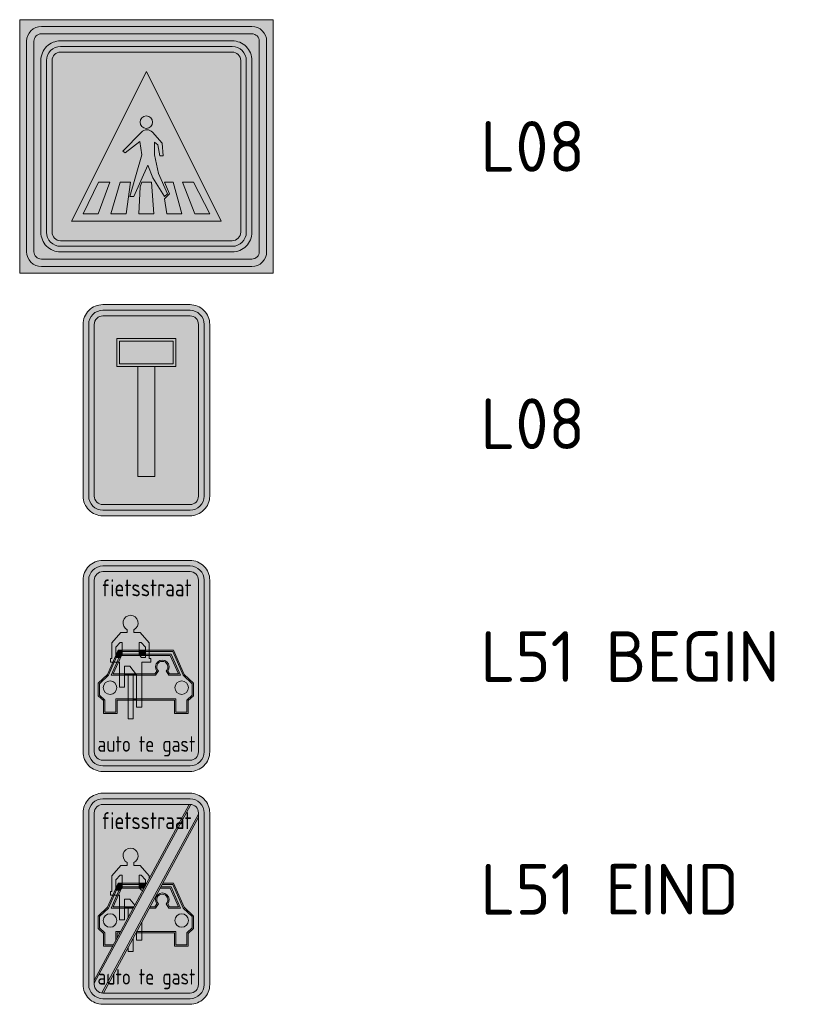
# Model space of a CAD drawing. Header units: metres. Extents: x 163543 to 168130, y 402678 to 405437.
# Tile 213 of 256: x 167216.83 to 167222.43, y 403396 to 403403. Entities that reach past the tile are written whole.
import ezdxf
from ezdxf.enums import TextEntityAlignment as Align

# ---------------------------------------------------------------- set-up
doc = ezdxf.new("R2010")
doc.units = ezdxf.units.M
doc.layers.get('0').update_dxf_attribs({"lineweight": 25})
doc.layers.add('X-CA190022.004-UO-TXT_Legenda$0$N-WE-VW-VERKEERSTEKEN_BORD_L-S', color=7, linetype='Continuous', lineweight=25)
doc.layers.add('X-CA190022.004-UO-TXT_Legenda$0$X-XX-AL-T18', color=7, linetype='Continuous', lineweight=18)
doc.styles.add('X-CA190022.004-UO-TXT_Legenda$0$NLCS-ISO-M200-T18', font='NLCS-ISO.ttf', dxfattribs={"height": 0.36})
doc.styles.add('X-CA190022.004-UO-TXT_Legenda$0$NLCS-RVV-M200-T25', font='NLCS-RVV.ttf')

# ---------------------------------------------------------------- blocks, each defined once
blk = doc.blocks.new('X-CA190022.004-UO-TXT_Legenda$0$N-SVW-VERKEERSTEKEN_BORD_L08-SO')
at = {"true_color": 0x007dc8}
h = blk.add_hatch(color=152, dxfattribs=at)
h.dxf.hatch_style = 1
h.paths.add_polyline_path([(-2.25, 3.05), (-2.25, -3.05, 0.414214), (-1.55, -3.75), (0, -3.75), (0, -3.55), (-1.55, -3.55, -0.414214), (-2.05, -3.05), (-2.05, 3.05, -0.414214), (-1.55, 3.55), (0, 3.55), (0, 3.75), (-1.55, 3.75, 0.414214)])
at = {"true_color": 0xffffff}
h = blk.add_hatch(color=7, dxfattribs=at)
h.dxf.hatch_style = 1
h.paths.add_polyline_path([(-1.55, -3.35, -0.414214), (-1.85, -3.05), (-1.85, 3.05, -0.414214), (-1.55, 3.35), (0, 3.35), (0, 3.55), (-1.55, 3.55, 0.414214), (-2.05, 3.05), (-2.05, -3.05, 0.414214), (-1.55, -3.55), (0, -3.55), (0, -3.35)])
at = {"true_color": 0x007dc8}
h = blk.add_hatch(color=152, dxfattribs=at)
h.dxf.hatch_style = 1
h.paths.add_polyline_path([(1.55, 3.75), (0, 3.75), (0, 3.55), (1.55, 3.55, -0.414214), (2.05, 3.05), (2.05, -3.05, -0.414214), (1.55, -3.55), (0, -3.55), (0, -3.75), (1.55, -3.75, 0.414214), (2.25, -3.05), (2.25, 3.05, 0.414214)])
at = {"true_color": 0xffffff}
h = blk.add_hatch(color=7, dxfattribs=at)
h.dxf.hatch_style = 1
h.paths.add_polyline_path([(0, -3.35), (0, -3.55), (1.55, -3.55, 0.414214), (2.05, -3.05), (2.05, 3.05, 0.414214), (1.55, 3.55), (0, 3.55), (0, 3.35), (1.55, 3.35, -0.414214), (1.85, 3.05), (1.85, -3.05, -0.414214), (1.55, -3.35)])
at = {"true_color": 0x007dc8}
h = blk.add_hatch(color=152, dxfattribs=at)
h.dxf.hatch_style = 1
h.paths.add_polyline_path([(0, 3.35), (-1.55, 3.35, 0.414214), (-1.85, 3.05), (-1.85, -3.05, 0.414214), (-1.55, -3.35), (0, -3.35), (0, -2.35), (-0.3, -2.35), (-0.3, 1.55), (-1.05, 1.55), (-1.05, 2.55), (0, 2.55)])
h = blk.add_hatch(color=152, dxfattribs=at)
h.dxf.hatch_style = 1
h.paths.add_polyline_path([(1.85, 3.05, 0.414214), (1.55, 3.35), (0, 3.35), (0, 2.55), (1.05, 2.55), (1.05, 1.55), (0.3, 1.55), (0.3, -2.35), (0, -2.35), (0, -3.35), (1.55, -3.35, 0.414214), (1.85, -3.05)])
at = {"true_color": 0xffffff}
h = blk.add_hatch(color=7, dxfattribs=at)
h.dxf.hatch_style = 1
h.paths.add_polyline_path([(0, 2.55), (-1.05, 2.55), (-1.05, 1.55), (0, 1.55), (0, 1.65), (-0.95, 1.65), (-0.95, 2.45), (0, 2.45)])
at = {"true_color": 0xff0000}
h = blk.add_hatch(color=1, dxfattribs=at)
h.dxf.hatch_style = 1
h.paths.add_polyline_path([(-0.95, 1.65), (0.95, 1.65), (0.95, 2.45), (-0.95, 2.45)])
at = {"true_color": 0xffffff}
h = blk.add_hatch(color=7, dxfattribs=at)
h.dxf.hatch_style = 1
h.paths.add_polyline_path([(1.05, 2.55), (0, 2.55), (0, 2.45), (0.95, 2.45), (0.95, 1.65), (0, 1.65), (0, 1.55), (1.05, 1.55)])
h = blk.add_hatch(color=7, dxfattribs=at)
h.dxf.hatch_style = 1
h.paths.add_polyline_path([(0.3, 1.55), (0.3, -2.35), (-0.3, -2.35), (-0.3, 1.55)])
at = {"color": 152, "lineweight": 0, "true_color": 0x007dc8}
blk.add_lwpolyline([(-1.55, -3.75), (1.55, -3.75, 0.414214), (2.25, -3.05), (2.25, 3.05, 0.414214), (1.55, 3.75), (-1.55, 3.75, 0.414214), (-2.25, 3.05), (-2.25, -3.05, 0.414214)], format="xyb", close=True, dxfattribs=at)
at = {"color": 7, "lineweight": 0, "true_color": 0xffffff}
for points in [[(-1.55, -3.55), (1.55, -3.55, 0.414214), (2.05, -3.05), (2.05, 3.05, 0.414214), (1.55, 3.55), (-1.55, 3.55, 0.414214), (-2.05, 3.05), (-2.05, -3.05, 0.414214)], [(-1.55, -3.35), (1.55, -3.35, 0.414214), (1.85, -3.05), (1.85, 3.05, 0.414214), (1.55, 3.35), (-1.55, 3.35, 0.414214), (-1.85, 3.05), (-1.85, -3.05, 0.414214)]]:
    blk.add_lwpolyline(points, format="xyb", close=True, dxfattribs=at)
for points in [[(-1.05, 1.55), (1.05, 1.55), (1.05, 2.55), (-1.05, 2.55)], [(-0.95, 1.65), (0.95, 1.65), (0.95, 2.45), (-0.95, 2.45)], [(0.3, 1.55), (0.3, -2.35), (-0.3, -2.35), (-0.3, 1.55)]]:
    blk.add_lwpolyline(points, close=True, dxfattribs=at)
blk = doc.blocks.new('X-CA190022.004-UO-TXT_Legenda$0$N-SVW-VERKEERSTEKEN_BORD_L51-SO')
at = {"true_color": 0x007dc8}
h = blk.add_hatch(color=152, dxfattribs=at)
h.dxf.hatch_style = 1
h.paths.add_polyline_path([(-2.25, 3.05), (-2.25, -3.05, 0.414214), (-1.55, -3.75), (0, -3.75), (0, -3.55), (-1.55, -3.55, -0.414214), (-2.05, -3.05), (-2.05, 3.05, -0.414214), (-1.55, 3.55), (0, 3.55), (0, 3.75), (-1.55, 3.75, 0.414214)])
at = {"true_color": 0xffffff}
h = blk.add_hatch(color=7, dxfattribs=at)
h.dxf.hatch_style = 1
h.paths.add_polyline_path([(-1.55, -3.35, -0.414214), (-1.85, -3.05), (-1.85, 3.05, -0.414214), (-1.55, 3.35), (0, 3.35), (0, 3.55), (-1.55, 3.55, 0.414214), (-2.05, 3.05), (-2.05, -3.05, 0.414214), (-1.55, -3.55), (0, -3.55), (0, -3.35)])
at = {"true_color": 0x007dc8}
h = blk.add_hatch(color=152, dxfattribs=at)
h.dxf.hatch_style = 1
h.paths.add_polyline_path([(1.55, 3.75), (0, 3.75), (0, 3.55), (1.55, 3.55, -0.414214), (2.05, 3.05), (2.05, -3.05, -0.414214), (1.55, -3.55), (0, -3.55), (0, -3.75), (1.55, -3.75, 0.414214), (2.25, -3.05), (2.25, 3.05, 0.414214)])
at = {"true_color": 0xffffff}
h = blk.add_hatch(color=7, dxfattribs=at)
h.dxf.hatch_style = 1
h.paths.add_polyline_path([(0, -3.35), (0, -3.55), (1.55, -3.55, 0.414214), (2.05, -3.05), (2.05, 3.05, 0.414214), (1.55, 3.55), (0, 3.55), (0, 3.35), (1.55, 3.35, -0.414214), (1.85, 3.05), (1.85, -3.05, -0.414214), (1.55, -3.35)])
at = {"true_color": 0x007dc8}
h = blk.add_hatch(color=152, dxfattribs=at)
h.dxf.hatch_style = 1
edge = h.paths.add_edge_path()
edge.add_line((-1.55, -3.35), (1.55, -3.35))
edge.add_arc((1.55, -3.05), 0.3, 270, 360)
edge.add_line((1.85, -3.05), (1.85, 3.05))
edge.add_arc((1.55, 3.05), 0.3, 0, 90)
edge.add_line((1.55, 3.35), (-1.55, 3.35))
edge.add_arc((-1.55, 3.05), 0.3, 90, 180)
edge.add_line((-1.85, 3.05), (-1.85, -3.05))
edge.add_arc((-1.55, -3.05), 0.3, 180, 270)
at = {"true_color": 0xffffff}
h = blk.add_hatch(color=7, dxfattribs=at)
h.dxf.hatch_style = 1
h.paths.add_polyline_path([(0.101, 0.815), (-0.219, 1.183), (-0.445, 1.183), (-0.445, 1.287, 4.360566), (-0.68, 1.287), (-0.68, 1.183), (-0.906, 1.183), (-1.226, 0.815), (-1.226, 0.262), (-1.281, 0.262), (-1.281, 0.131), (-0.958, 0.131), (-0.958, -0.75), (-0.777, -0.75), (-0.777, -0.011), (-0.583, -0.011), (-0.348, -0.315), (-0.348, -1.469), (-0.167, -1.469), (-0.167, 0.131), (0.156, 0.131), (0.156, 0.262), (0.101, 0.262)])
h.paths.add_polyline_path([(-0.863, 0.391), (-0.955, 0.305), (-1.088, 0.305), (-1.088, 0.669), (-0.933, 0.837), (-0.863, 0.837)], flags=16)
h.paths.add_polyline_path([(-0.262, 0.837), (-0.192, 0.837), (-0.037, 0.669), (-0.037, 0.305), (-0.17, 0.305), (-0.262, 0.391)], flags=16)
h = blk.add_hatch(color=7, dxfattribs=at)
h.dxf.hatch_style = 1
h.paths.add_polyline_path([(-0.863, 0.555), (-1.003, 0.555), (-1.088, 0.364), (-1.088, 0.305), (-1.065, 0.305), (-0.974, 0.51), (-0.863, 0.51)])
at = {"true_color": 0xff0000}
h = blk.add_hatch(color=1, dxfattribs=at)
h.dxf.hatch_style = 1
h.paths.add_polyline_path([(-0.863, 0.51), (-0.974, 0.51), (-1.065, 0.305), (-0.966, 0.305), (-0.915, 0.42), (-0.863, 0.42)])
at = {"true_color": 0xffffff}
h = blk.add_hatch(color=7, dxfattribs=at)
h.dxf.hatch_style = 1
h.paths.add_polyline_path([(-0.863, 0.42), (-0.915, 0.42), (-0.966, 0.305), (-0.955, 0.305), (-0.89, 0.366), (-0.886, 0.375), (-0.88, 0.375), (-0.863, 0.391)], flags=17)
h = blk.add_hatch(color=7, dxfattribs=at)
h.dxf.hatch_style = 1
h.paths.add_polyline_path([(-0.037, 0.555), (-0.262, 0.555), (-0.262, 0.51), (-0.037, 0.51)])
at = {"true_color": 0xff0000}
h = blk.add_hatch(color=1, dxfattribs=at)
h.dxf.hatch_style = 1
h.paths.add_polyline_path([(-0.037, 0.51), (-0.262, 0.51), (-0.262, 0.42), (-0.037, 0.42)])
at = {"true_color": 0xffffff}
h = blk.add_hatch(color=7, dxfattribs=at)
h.dxf.hatch_style = 1
h.paths.add_polyline_path([(-0.037, 0.42), (-0.262, 0.42), (-0.262, 0.391), (-0.245, 0.375), (-0.037, 0.375)])
h = blk.add_hatch(color=7, dxfattribs=at)
h.dxf.hatch_style = 1
h.paths.add_polyline_path([(0.964, 0.555), (0.101, 0.555), (0.101, 0.51), (0.935, 0.51), (1.308, -0.329), (1.626, -0.635), (1.626, -1.039), (1.436, -1.213), (1.436, -1.643), (1.042, -1.643), (1.042, -1.167), (-0.167, -1.167), (-0.167, -1.212), (0.997, -1.212), (0.997, -1.688), (1.482, -1.688), (1.482, -1.233), (1.671, -1.059), (1.671, -0.616), (1.346, -0.302)])
at = {"true_color": 0xff0000}
h = blk.add_hatch(color=1, dxfattribs=at)
h.dxf.hatch_style = 1
h.paths.add_polyline_path([(1.308, -0.329), (0.935, 0.51), (0.101, 0.51), (0.101, 0.42), (0.876, 0.42), (1.21, -0.329), (0.802, -0.329), (0.7, -0.18, 2.516073), (0.428, -0.18), (0.326, -0.329), (-0.167, -0.329), (-0.167, -1.167), (1.042, -1.167), (1.042, -1.643), (1.436, -1.643), (1.436, -1.213), (1.626, -1.039), (1.626, -0.635)])
h.paths.add_polyline_path([(1.494, -0.772, -1), (1.012, -0.772, -1)], flags=16)
at = {"true_color": 0xffffff}
h = blk.add_hatch(color=7, dxfattribs=at)
h.dxf.hatch_style = 1
h.paths.add_polyline_path([(0.876, 0.42), (0.101, 0.42), (0.101, 0.375), (0.847, 0.375), (1.14, -0.283), (0.826, -0.283), (0.757, -0.184, 2.021226), (0.371, -0.184), (0.302, -0.283), (-0.167, -0.283), (-0.167, -0.329), (0.326, -0.329), (0.428, -0.18, -2.516073), (0.7, -0.18), (0.802, -0.329), (1.21, -0.329)])
h = blk.add_hatch(color=7, dxfattribs=at)
h.dxf.hatch_style = 1
h.paths.add_polyline_path([(-1.143, 0.131), (-1.192, 0.131), (-1.385, -0.302), (-1.71, -0.616), (-1.71, -1.059), (-1.52, -1.233), (-1.52, -1.688), (-1.036, -1.688), (-1.036, -1.212), (-0.653, -1.212), (-0.653, -1.167), (-1.081, -1.167), (-1.081, -1.643), (-1.475, -1.643), (-1.475, -1.213), (-1.664, -1.039), (-1.664, -0.635), (-1.347, -0.329)])
at = {"true_color": 0xff0000}
h = blk.add_hatch(color=1, dxfattribs=at)
h.dxf.hatch_style = 1
h.paths.add_polyline_path([(-0.653, -0.329), (-0.777, -0.329), (-0.777, -0.75), (-0.958, -0.75), (-0.958, -0.329), (-1.248, -0.329), (-1.044, 0.131), (-1.143, 0.131), (-1.347, -0.329), (-1.664, -0.635), (-1.664, -1.039), (-1.475, -1.213), (-1.475, -1.643), (-1.081, -1.643), (-1.081, -1.167), (-0.653, -1.167)])
h.paths.add_polyline_path([(-1.533, -0.772, -1), (-1.051, -0.772, -1)], flags=16)
at = {"true_color": 0xffffff}
h = blk.add_hatch(color=7, dxfattribs=at)
h.dxf.hatch_style = 1
h.paths.add_polyline_path([(-0.958, -0.283), (-1.179, -0.283), (-0.994, 0.131), (-1.044, 0.131), (-1.248, -0.329), (-0.958, -0.329)])
h = blk.add_hatch(color=7, dxfattribs=at)
h.dxf.hatch_style = 1
h.paths.add_polyline_path([(-0.372, -0.283), (-0.777, -0.283), (-0.777, -0.329), (-0.653, -0.329), (-0.653, -0.313), (-0.472, -0.313), (-0.472, -0.329), (-0.348, -0.329), (-0.348, -0.315)])
h = blk.add_hatch(color=7, dxfattribs=at)
h.dxf.hatch_style = 1
h.paths.add_polyline_path([(-0.472, -1.876), (-0.653, -1.876), (-0.653, -0.313), (-0.472, -0.313)])
at = {"true_color": 0xff0000}
h = blk.add_hatch(color=1, dxfattribs=at)
h.dxf.hatch_style = 1
h.paths.add_polyline_path([(-0.348, -0.329), (-0.472, -0.329), (-0.472, -1.167), (-0.348, -1.167)])
at = {"true_color": 0xffffff}
h = blk.add_hatch(color=7, dxfattribs=at)
h.dxf.hatch_style = 1
h.paths.add_polyline_path([(-1.533, -0.772, 1), (-1.051, -0.772, 1)])
h = blk.add_hatch(color=7, dxfattribs=at)
h.dxf.hatch_style = 1
h.paths.add_polyline_path([(1.012, -0.772, 1), (1.494, -0.772, 1)])
h = blk.add_hatch(color=7, dxfattribs=at)
h.dxf.hatch_style = 1
h.paths.add_polyline_path([(-0.348, -1.167), (-0.472, -1.167), (-0.472, -1.212), (-0.348, -1.212)])
at = {"color": 152, "lineweight": 0, "true_color": 0x007dc8}
blk.add_lwpolyline([(-1.55, -3.75), (1.55, -3.75, 0.414214), (2.25, -3.05), (2.25, 3.05, 0.414214), (1.55, 3.75), (-1.55, 3.75, 0.414214), (-2.25, 3.05), (-2.25, -3.05, 0.414214)], format="xyb", close=True, dxfattribs=at)
at = {"color": 7, "lineweight": 0, "true_color": 0xffffff}
for points in [[(-1.55, -3.55), (1.55, -3.55, 0.414214), (2.05, -3.05), (2.05, 3.05, 0.414214), (1.55, 3.55), (-1.55, 3.55, 0.414214), (-2.05, 3.05), (-2.05, -3.05, 0.414214)], [(-1.55, -3.35), (1.55, -3.35, 0.414214), (1.85, -3.05), (1.85, 3.05, 0.414214), (1.55, 3.35), (-1.55, 3.35, 0.414214), (-1.85, 3.05), (-1.85, -3.05, 0.414214)], [(-0.445, 1.287, 4.360566), (-0.68, 1.287), (-0.68, 1.183), (-0.906, 1.183), (-1.226, 0.815), (-1.226, 0.262), (-1.281, 0.262), (-1.281, 0.131), (-0.958, 0.131), (-0.958, -0.75), (-0.777, -0.75), (-0.777, -0.011), (-0.583, -0.011), (-0.348, -0.315), (-0.348, -1.469), (-0.167, -1.469), (-0.167, 0.131), (0.156, 0.131), (0.156, 0.262), (0.101, 0.262), (0.101, 0.815), (-0.219, 1.183), (-0.445, 1.183)], [(0.428, -0.18), (0.326, -0.329), (-1.248, -0.329), (-0.915, 0.42), (0.876, 0.42), (1.21, -0.329), (0.802, -0.329), (0.7, -0.18, 2.516073)], [(0.371, -0.184), (0.302, -0.283), (-1.179, -0.283), (-0.886, 0.375), (0.847, 0.375), (1.14, -0.283), (0.826, -0.283), (0.757, -0.184, 2.021226)]]:
    blk.add_lwpolyline(points, format="xyb", close=True, dxfattribs=at)
for points in [[(-1.088, 0.305), (-0.955, 0.305), (-0.863, 0.391), (-0.863, 0.837), (-0.933, 0.837), (-1.088, 0.669)], [(-0.037, 0.305), (-0.17, 0.305), (-0.262, 0.391), (-0.262, 0.837), (-0.192, 0.837), (-0.037, 0.669)], [(-1.003, 0.555), (0.964, 0.555), (1.346, -0.302), (1.671, -0.616), (1.671, -1.059), (1.482, -1.233), (1.482, -1.688), (0.997, -1.688), (0.997, -1.212), (-1.036, -1.212), (-1.036, -1.688), (-1.52, -1.688), (-1.52, -1.233), (-1.71, -1.059), (-1.71, -0.616), (-1.385, -0.302)], [(-0.974, 0.51), (0.935, 0.51), (1.308, -0.329), (1.626, -0.635), (1.626, -1.039), (1.436, -1.213), (1.436, -1.643), (1.042, -1.643), (1.042, -1.167), (-1.081, -1.167), (-1.081, -1.643), (-1.475, -1.643), (-1.475, -1.213), (-1.664, -1.039), (-1.664, -0.635), (-1.347, -0.329)], [(-0.472, -1.876), (-0.653, -1.876), (-0.653, -0.313), (-0.472, -0.313)]]:
    blk.add_lwpolyline(points, close=True, dxfattribs=at)
for centre in [(-1.292, -0.772), (1.253, -0.772)]:
    blk.add_circle(centre, 0.241, dxfattribs=at)
at = {"color": 7, "true_color": 0xffffff, "style": 'X-CA190022.004-UO-TXT_Legenda$0$NLCS-RVV-M200-T25', "width": 0.85}
for s, height, p in [('fietsstraat', 0.6, (0, 2.773)), ('auto te gast', 0.55, (0, -2.773))]:
    blk.add_text(s, height=height, dxfattribs=at).set_placement(p, align=Align.MIDDLE_CENTER)
blk = doc.blocks.new('X-CA190022.004-UO-TXT_Legenda$0$N-SVW-VERKEERSTEKEN_BORD_L51-SO EINDE FIETSSTRAAT')
at = {"true_color": 0x007dc8}
h = blk.add_hatch(color=152, dxfattribs=at)
h.dxf.hatch_style = 1
h.paths.add_polyline_path([(-2.25, 3.05), (-2.25, -3.05, 0.414214), (-1.55, -3.75), (0, -3.75), (0, -3.55), (-1.55, -3.55, -0.414214), (-2.05, -3.05), (-2.05, 3.05, -0.414214), (-1.55, 3.55), (0, 3.55), (0, 3.75), (-1.55, 3.75, 0.414214)])
at = {"true_color": 0xffffff}
h = blk.add_hatch(color=7, dxfattribs=at)
h.dxf.hatch_style = 1
h.paths.add_polyline_path([(-1.55, -3.35, -0.414214), (-1.85, -3.05), (-1.85, 3.05, -0.414214), (-1.55, 3.35), (0, 3.35), (0, 3.55), (-1.55, 3.55, 0.414214), (-2.05, 3.05), (-2.05, -3.05, 0.414214), (-1.55, -3.55), (0, -3.55), (0, -3.35)])
at = {"true_color": 0x007dc8}
h = blk.add_hatch(color=152, dxfattribs=at)
h.dxf.hatch_style = 1
h.paths.add_polyline_path([(1.55, 3.75), (0, 3.75), (0, 3.55), (1.55, 3.55, -0.414214), (2.05, 3.05), (2.05, -3.05, -0.414214), (1.55, -3.55), (0, -3.55), (0, -3.75), (1.55, -3.75, 0.414214), (2.25, -3.05), (2.25, 3.05, 0.414214)])
at = {"true_color": 0xffffff}
h = blk.add_hatch(color=7, dxfattribs=at)
h.dxf.hatch_style = 1
h.paths.add_polyline_path([(0, -3.35), (0, -3.55), (1.55, -3.55, 0.414214), (2.05, -3.05), (2.05, 3.05, 0.414214), (1.55, 3.55), (0, 3.55), (0, 3.35), (1.55, 3.35, -0.414214), (1.85, 3.05), (1.85, -3.05, -0.414214), (1.55, -3.35)])
at = {"true_color": 0x007dc8}
h = blk.add_hatch(color=152, dxfattribs=at)
h.dxf.hatch_style = 1
edge = h.paths.add_edge_path()
edge.add_line((-1.85, -2.899), (1.525, 3.35))
edge.add_line((1.525, 3.35), (-1.55, 3.35))
edge.add_arc((-1.55, 3.05), 0.3, 90, 180)
edge.add_line((-1.85, 3.05), (-1.85, -2.899))
edge = h.paths.add_edge_path()
edge.add_line((1.85, 2.899), (-1.525, -3.35))
edge.add_line((-1.525, -3.35), (1.55, -3.35))
edge.add_arc((1.55, -3.05), 0.3, 270, 360)
edge.add_line((1.85, -3.05), (1.85, 2.899))
at = {"true_color": 0xffffff}
h = blk.add_hatch(color=7, dxfattribs=at)
h.dxf.hatch_style = 1
h.paths.add_polyline_path([(1.581, 3.348, 0.026214), (1.55, 3.35), (1.525, 3.35), (-1.85, -2.899), (-1.85, -3.004)])
at = {"true_color": 0xff0000}
h = blk.add_hatch(color=1, dxfattribs=at)
h.dxf.hatch_style = 1
h.paths.add_polyline_path([(1.762, 3.262, 0.171802), (1.581, 3.348), (-1.85, -3.004), (-1.85, -3.05, 0.198912), (-1.762, -3.262)])
h = blk.add_hatch(color=1, dxfattribs=at)
h.dxf.hatch_style = 1
h.paths.add_polyline_path([(1.85, 3.004), (1.85, 3.05, 0.198912), (1.762, 3.262), (-1.762, -3.262, 0.171802), (-1.581, -3.348)])
at = {"true_color": 0xffffff}
h = blk.add_hatch(color=7, dxfattribs=at)
h.dxf.hatch_style = 1
h.paths.add_polyline_path([(1.85, 2.899), (1.85, 3.004), (-1.581, -3.348, 0.026214), (-1.55, -3.35), (-1.525, -3.35)])
h = blk.add_hatch(color=7, dxfattribs=at)
h.dxf.hatch_style = 1
h.paths.add_polyline_path([(-0.863, 0.391), (-0.955, 0.305), (-1.088, 0.305), (-1.088, 0.669), (-0.933, 0.837), (-0.863, 0.837)], flags=16)
edge = h.paths.add_edge_path()
edge.add_line((-0.41, -0.234), (0.101, 0.714))
edge.add_line((0.101, 0.714), (0.101, 0.815))
edge.add_line((0.101, 0.815), (-0.219, 1.183))
edge.add_line((-0.219, 1.183), (-0.445, 1.183))
edge.add_line((-0.445, 1.183), (-0.445, 1.287))
edge.add_arc((-0.562, 1.531), 0.271, 295.8324, 604.1676)
edge.add_line((-0.68, 1.287), (-0.68, 1.183))
edge.add_line((-0.68, 1.183), (-0.906, 1.183))
edge.add_line((-0.906, 1.183), (-1.226, 0.815))
edge.add_line((-1.226, 0.815), (-1.226, 0.262))
edge.add_line((-1.226, 0.262), (-1.281, 0.262))
edge.add_line((-1.281, 0.262), (-1.281, 0.131))
edge.add_line((-1.281, 0.131), (-0.958, 0.131))
edge.add_line((-0.958, 0.131), (-0.958, -0.75))
edge.add_line((-0.958, -0.75), (-0.777, -0.75))
edge.add_line((-0.777, -0.75), (-0.777, -0.011))
edge.add_line((-0.777, -0.011), (-0.583, -0.011))
edge.add_line((-0.583, -0.011), (-0.41, -0.234))
h.paths.add_polyline_path([(-0.167, -0.836), (-0.348, -1.17), (-0.348, -1.469), (-0.167, -1.469)])
h.paths.add_polyline_path([(-0.119, 0.305), (-0.037, 0.458), (-0.037, 0.669), (-0.192, 0.837), (-0.262, 0.837), (-0.262, 0.391), (-0.17, 0.305)])
h = blk.add_hatch(color=7, dxfattribs=at)
h.dxf.hatch_style = 1
h.paths.add_polyline_path([(-0.863, 0.555), (-1.003, 0.555), (-1.088, 0.364), (-1.088, 0.305), (-1.065, 0.305), (-0.974, 0.51), (-0.863, 0.51)])
at = {"true_color": 0xff0000}
h = blk.add_hatch(color=1, dxfattribs=at)
h.dxf.hatch_style = 1
h.paths.add_polyline_path([(-0.863, 0.51), (-0.974, 0.51), (-1.065, 0.305), (-0.966, 0.305), (-0.915, 0.42), (-0.863, 0.42)])
at = {"true_color": 0xffffff}
h = blk.add_hatch(color=7, dxfattribs=at)
h.dxf.hatch_style = 1
h.paths.add_polyline_path([(-0.863, 0.42), (-0.915, 0.42), (-0.966, 0.305), (-0.955, 0.305), (-0.89, 0.366), (-0.886, 0.375), (-0.88, 0.375), (-0.863, 0.391)], flags=17)
h = blk.add_hatch(color=7, dxfattribs=at)
h.dxf.hatch_style = 1
h.paths.add_polyline_path([(-0.037, 0.555), (-0.262, 0.555), (-0.262, 0.51), (-0.037, 0.51)])
at = {"true_color": 0xff0000}
h = blk.add_hatch(color=1, dxfattribs=at)
h.dxf.hatch_style = 1
h.paths.add_polyline_path([(-0.057, 0.42), (-0.037, 0.458), (-0.037, 0.51), (-0.262, 0.51), (-0.262, 0.42)])
at = {"true_color": 0xffffff}
h = blk.add_hatch(color=7, dxfattribs=at)
h.dxf.hatch_style = 1
h.paths.add_polyline_path([(-0.082, 0.375), (-0.057, 0.42), (-0.262, 0.42), (-0.262, 0.391), (-0.245, 0.375)])
h = blk.add_hatch(color=7, dxfattribs=at)
h.dxf.hatch_style = 1
h.paths.add_polyline_path([(0.584, 0.555), (0.56, 0.51), (0.935, 0.51), (1.308, -0.329), (1.626, -0.635), (1.626, -1.039), (1.436, -1.213), (1.436, -1.643), (1.042, -1.643), (1.042, -1.167), (-0.167, -1.167), (-0.167, -1.212), (0.997, -1.212), (0.997, -1.688), (1.482, -1.688), (1.482, -1.233), (1.671, -1.059), (1.671, -0.616), (1.346, -0.302), (0.964, 0.555)])
at = {"true_color": 0xff0000}
h = blk.add_hatch(color=1, dxfattribs=at)
h.dxf.hatch_style = 1
h.paths.add_polyline_path([(1.494, -0.772, -1), (1.012, -0.772, -1)], flags=16)
edge = h.paths.add_edge_path()
edge.add_line((0.107, -0.329), (-0.167, -0.836))
edge.add_line((-0.167, -0.836), (-0.167, -1.167))
edge.add_line((-0.167, -1.167), (1.042, -1.167))
edge.add_line((1.042, -1.167), (1.042, -1.643))
edge.add_line((1.042, -1.643), (1.436, -1.643))
edge.add_line((1.436, -1.643), (1.436, -1.213))
edge.add_line((1.436, -1.213), (1.626, -1.039))
edge.add_line((1.626, -1.039), (1.626, -0.635))
edge.add_line((1.626, -0.635), (1.308, -0.329))
edge.add_line((1.308, -0.329), (0.935, 0.51))
edge.add_line((0.935, 0.51), (0.56, 0.51))
edge.add_line((0.56, 0.51), (0.511, 0.42))
edge.add_line((0.511, 0.42), (0.876, 0.42))
edge.add_line((0.876, 0.42), (1.21, -0.329))
edge.add_line((1.21, -0.329), (0.802, -0.329))
edge.add_line((0.802, -0.329), (0.7, -0.18))
edge.add_arc((0.564, -0.037), 0.198, 313.3502, 586.6498)
edge.add_line((0.428, -0.18), (0.326, -0.329))
edge.add_line((0.326, -0.329), (0.107, -0.329))
at = {"true_color": 0xffffff}
h = blk.add_hatch(color=7, dxfattribs=at)
h.dxf.hatch_style = 1
edge = h.paths.add_edge_path()
edge.add_line((0.131, -0.283), (0.107, -0.329))
edge.add_line((0.107, -0.329), (0.326, -0.329))
edge.add_line((0.326, -0.329), (0.428, -0.18))
edge.add_arc((0.564, -0.037), 0.198, -46.6498, 226.6498, ccw=False)
edge.add_line((0.7, -0.18), (0.802, -0.329))
edge.add_line((0.802, -0.329), (1.21, -0.329))
edge.add_line((1.21, -0.329), (0.876, 0.42))
edge.add_line((0.876, 0.42), (0.511, 0.42))
edge.add_line((0.511, 0.42), (0.487, 0.375))
edge.add_line((0.487, 0.375), (0.847, 0.375))
edge.add_line((0.847, 0.375), (1.14, -0.283))
edge.add_line((1.14, -0.283), (0.826, -0.283))
edge.add_line((0.826, -0.283), (0.757, -0.184))
edge.add_arc((0.564, -0.037), 0.243, 322.6477, 577.3523)
edge.add_line((0.371, -0.184), (0.302, -0.283))
edge.add_line((0.302, -0.283), (0.131, -0.283))
h = blk.add_hatch(color=7, dxfattribs=at)
h.dxf.hatch_style = 1
h.paths.add_polyline_path([(-1.196, -1.688), (-1.172, -1.643), (-1.475, -1.643), (-1.475, -1.213), (-1.664, -1.039), (-1.664, -0.635), (-1.347, -0.329), (-1.143, 0.131), (-1.192, 0.131), (-1.385, -0.302), (-1.71, -0.616), (-1.71, -1.059), (-1.52, -1.233), (-1.52, -1.688)])
h.paths.add_polyline_path([(-1.081, -1.475), (-1.036, -1.392), (-1.036, -1.212), (-0.939, -1.212), (-0.915, -1.167), (-1.081, -1.167)])
at = {"true_color": 0xff0000}
h = blk.add_hatch(color=1, dxfattribs=at)
h.dxf.hatch_style = 1
h.paths.add_polyline_path([(-1.533, -0.772, -1), (-1.051, -0.772, -1)], flags=16)
h.paths.add_polyline_path([(-1.172, -1.643), (-1.081, -1.475), (-1.081, -1.167), (-0.915, -1.167), (-0.653, -0.682), (-0.653, -0.329), (-0.777, -0.329), (-0.777, -0.75), (-0.958, -0.75), (-0.958, -0.329), (-1.248, -0.329), (-1.044, 0.131), (-1.143, 0.131), (-1.347, -0.329), (-1.664, -0.635), (-1.664, -1.039), (-1.475, -1.213), (-1.475, -1.643)])
at = {"true_color": 0xffffff}
h = blk.add_hatch(color=7, dxfattribs=at)
h.dxf.hatch_style = 1
h.paths.add_polyline_path([(-0.958, -0.283), (-1.179, -0.283), (-0.994, 0.131), (-1.044, 0.131), (-1.248, -0.329), (-0.958, -0.329)])
h = blk.add_hatch(color=7, dxfattribs=at)
h.dxf.hatch_style = 1
h.paths.add_polyline_path([(-0.462, -0.329), (-0.437, -0.283), (-0.777, -0.283), (-0.777, -0.329), (-0.653, -0.329), (-0.653, -0.313), (-0.472, -0.313), (-0.472, -0.329)])
h = blk.add_hatch(color=7, dxfattribs=at)
h.dxf.hatch_style = 1
h.paths.add_polyline_path([(-0.653, -0.682), (-0.472, -0.348), (-0.472, -0.313), (-0.653, -0.313)])
h.paths.add_polyline_path([(-0.472, -1.4), (-0.653, -1.734), (-0.653, -1.876), (-0.472, -1.876)])
at = {"true_color": 0xff0000}
h = blk.add_hatch(color=1, dxfattribs=at)
h.dxf.hatch_style = 1
h.paths.add_polyline_path([(-0.472, -0.348), (-0.462, -0.329), (-0.472, -0.329)])
at = {"true_color": 0xffffff}
h = blk.add_hatch(color=7, dxfattribs=at)
h.dxf.hatch_style = 1
h.paths.add_polyline_path([(-1.533, -0.772, 1), (-1.051, -0.772, 1)])
h = blk.add_hatch(color=7, dxfattribs=at)
h.dxf.hatch_style = 1
h.paths.add_polyline_path([(1.012, -0.772, 1), (1.494, -0.772, 1)])
h = blk.add_hatch(color=7, dxfattribs=at)
h.dxf.hatch_style = 1
h.paths.add_polyline_path([(-0.348, -1.17), (-0.371, -1.212), (-0.348, -1.212)])
at = {"color": 152, "lineweight": 0, "true_color": 0x007dc8}
blk.add_lwpolyline([(-1.55, -3.75), (1.55, -3.75, 0.414214), (2.25, -3.05), (2.25, 3.05, 0.414214), (1.55, 3.75), (-1.55, 3.75, 0.414214), (-2.25, 3.05), (-2.25, -3.05, 0.414214)], format="xyb", close=True, dxfattribs=at)
at = {"color": 7, "lineweight": 0, "true_color": 0xffffff}
for points in [[(-1.55, -3.55), (1.55, -3.55, 0.414214), (2.05, -3.05), (2.05, 3.05, 0.414214), (1.55, 3.55), (-1.55, 3.55, 0.414214), (-2.05, 3.05), (-2.05, -3.05, 0.414214)], [(-1.55, -3.35), (1.55, -3.35, 0.414214), (1.85, -3.05), (1.85, 3.05, 0.414214), (1.55, 3.35), (-1.55, 3.35, 0.414214), (-1.85, 3.05), (-1.85, -3.05, 0.414214)]]:
    blk.add_lwpolyline(points, format="xyb", close=True, dxfattribs=at)
for points in [[(1.525, 3.35), (-1.85, -2.899)], [(1.581, 3.348), (-1.85, -3.004)], [(1.85, 3.004), (-1.581, -3.348)], [(1.85, 2.899), (-1.525, -3.35)], [(-0.119, 0.305), (-0.17, 0.305), (-0.262, 0.391), (-0.262, 0.837), (-0.192, 0.837), (-0.037, 0.669), (-0.037, 0.458)], [(-1.196, -1.688), (-1.52, -1.688), (-1.52, -1.233), (-1.71, -1.059), (-1.71, -0.616), (-1.385, -0.302), (-1.003, 0.555), (0.016, 0.555)], [(-1.172, -1.643), (-1.475, -1.643), (-1.475, -1.213), (-1.664, -1.039), (-1.664, -0.635), (-1.347, -0.329), (-0.974, 0.51), (-0.009, 0.51)], [(-0.462, -0.329), (-1.248, -0.329), (-0.915, 0.42), (-0.057, 0.42)], [(-0.437, -0.283), (-1.179, -0.283), (-0.886, 0.375), (-0.082, 0.375)], [(0.584, 0.555), (0.964, 0.555), (1.346, -0.302), (1.671, -0.616), (1.671, -1.059), (1.482, -1.233), (1.482, -1.688), (0.997, -1.688), (0.997, -1.212), (-0.371, -1.212)], [(0.56, 0.51), (0.935, 0.51), (1.308, -0.329), (1.626, -0.635), (1.626, -1.039), (1.436, -1.213), (1.436, -1.643), (1.042, -1.643), (1.042, -1.167), (-0.346, -1.167)], [(-0.653, -0.682), (-0.653, -0.313), (-0.472, -0.313), (-0.472, -0.348)], [(-0.348, -1.17), (-0.348, -1.469), (-0.167, -1.469), (-0.167, -0.836)], [(-0.915, -1.167), (-1.081, -1.167), (-1.081, -1.475)], [(-0.939, -1.212), (-1.036, -1.212), (-1.036, -1.392)], [(-0.472, -1.4), (-0.472, -1.876), (-0.653, -1.876), (-0.653, -1.734)]]:
    blk.add_lwpolyline(points, dxfattribs=at)
for points in [[(0.101, 0.714), (0.101, 0.815), (-0.219, 1.183), (-0.445, 1.183), (-0.445, 1.287, 4.360566), (-0.68, 1.287), (-0.68, 1.183), (-0.906, 1.183), (-1.226, 0.815), (-1.226, 0.262), (-1.281, 0.262), (-1.281, 0.131), (-0.958, 0.131), (-0.958, -0.75), (-0.777, -0.75), (-0.777, -0.011), (-0.583, -0.011), (-0.41, -0.234)], [(0.511, 0.42), (0.876, 0.42), (1.21, -0.329), (0.802, -0.329), (0.7, -0.18, 2.516073), (0.428, -0.18), (0.326, -0.329), (0.107, -0.329)], [(0.487, 0.375), (0.847, 0.375), (1.14, -0.283), (0.826, -0.283), (0.757, -0.184, 2.021226), (0.371, -0.184), (0.302, -0.283), (0.131, -0.283)]]:
    blk.add_lwpolyline(points, format="xyb", dxfattribs=at)
blk.add_lwpolyline([(-1.088, 0.305), (-0.955, 0.305), (-0.863, 0.391), (-0.863, 0.837), (-0.933, 0.837), (-1.088, 0.669)], close=True, dxfattribs=at)
for centre in [(-1.292, -0.772), (1.253, -0.772)]:
    blk.add_circle(centre, 0.241, dxfattribs=at)
at = {"color": 7, "true_color": 0xffffff, "style": 'X-CA190022.004-UO-TXT_Legenda$0$NLCS-RVV-M200-T25', "width": 0.85}
for s, height, p in [('fietsstraat', 0.6, (0, 2.773)), ('auto te gast', 0.55, (0, -2.773))]:
    blk.add_text(s, height=height, dxfattribs=at).set_placement(p, align=Align.MIDDLE_CENTER)
blk = doc.blocks.new('X-CA190022.004-UO-TXT_Legenda$0$N-SVW-VERKEERSTEKEN_BORD_L02F-SO')
at = {"true_color": 0xc8e164}
h = blk.add_hatch(color=53, dxfattribs=at)
h.dxf.hatch_style = 1
h.paths.add_polyline_path([(-3.731, 4.261), (3.747, 4.261, -0.414214), (4.272, 3.736), (4.272, 0), (4.502, 0), (4.502, 4.501), (-4.502, 4.501), (-4.502, 0), (-4.256, 0), (-4.256, 3.736, -0.414214)])
at = {"true_color": 0xffffff}
h = blk.add_hatch(color=7, dxfattribs=at)
h.dxf.hatch_style = 1
h.paths.add_polyline_path([(-3.994, 3.736, -0.414214), (-3.731, 3.998), (3.747, 3.998, -0.414214), (4.01, 3.736), (4.01, 0), (4.272, 0), (4.272, 3.736, 0.414214), (3.747, 4.261), (-3.731, 4.261, 0.414214), (-4.256, 3.736), (-4.256, 0), (-3.994, 0)])
at = {"true_color": 0xc8e164}
h = blk.add_hatch(color=53, dxfattribs=at)
h.dxf.hatch_style = 1
h.paths.add_polyline_path([(3.747, 3.998), (-3.731, 3.998, 0.414214), (-3.994, 3.736), (-3.994, 0), (-3.75, 0), (-3.75, 3.05, -0.414214), (-3.05, 3.75), (3.05, 3.75, -0.414214), (3.75, 3.05), (3.75, 0), (4.01, 0), (4.01, 3.736, 0.414214)])
at = {"true_color": 0x007dc8}
h = blk.add_hatch(color=152, dxfattribs=at)
h.dxf.hatch_style = 1
h.paths.add_polyline_path([(3.05, 3.75), (-3.05, 3.75, 0.414214), (-3.75, 3.05), (-3.75, 0), (-3.55, 0), (-3.55, 3.05, -0.414214), (-3.05, 3.55), (3.05, 3.55, -0.414214), (3.55, 3.05), (3.55, 0), (3.75, 0), (3.75, 3.05, 0.414214)])
at = {"true_color": 0xffffff}
h = blk.add_hatch(color=7, dxfattribs=at)
h.dxf.hatch_style = 1
h.paths.add_polyline_path([(3.05, 3.55), (-3.05, 3.55, 0.414214), (-3.55, 3.05), (-3.55, 0), (-3.35, 0), (-3.35, 3.05, -0.414214), (-3.05, 3.35), (3.05, 3.35, -0.414214), (3.35, 3.05), (3.35, 0), (3.55, 0), (3.55, 3.05, 0.414214)])
at = {"true_color": 0x007dc8}
h = blk.add_hatch(color=152, dxfattribs=at)
h.dxf.hatch_style = 1
h.paths.add_polyline_path([(0, 2.66), (0, 3.35), (-3.05, 3.35, 0.414214), (-3.35, 3.05), (-3.35, -3.05, 0.414214), (-3.05, -3.35), (0, -3.35), (0, -2.66), (-2.66, -2.66)])
h = blk.add_hatch(color=152, dxfattribs=at)
h.dxf.hatch_style = 1
h.paths.add_polyline_path([(3.35, 3.05, 0.414214), (3.05, 3.35), (0, 3.35), (0, 2.66), (2.66, -2.66), (0, -2.66), (0, -3.35), (3.05, -3.35, 0.414214), (3.35, -3.05)])
at = {"true_color": 0xffffff}
h = blk.add_hatch(color=7, dxfattribs=at)
h.dxf.hatch_style = 1
h.paths.add_polyline_path([(0, 2.66), (-2.66, -2.66), (2.66, -2.66)])
h.paths.add_polyline_path([(-0.749, -0.234), (-0.833, -0.166), (-0.178, 0.506, -0.416609), (0.212, 0.509), (0.565, 0.115), (0.592, -0.339), (0.48, -0.339), (0.409, 0.061), (0.29, 0.156), (0.29, -0.305), (0.433, -0.967), (0.749, -1.68), (0.643, -1.775), (0.226, -1.12), (0.056, -0.665), (-0.45, -1.775), (-0.592, -1.775), (-0.161, -0.302), (-0.239, 0.17)], flags=16)
h.paths.add_polyline_path([(-0.565, -1.276), (-0.723, -2.39), (-1.259, -2.39), (-0.935, -1.276)], flags=16)
h.paths.add_polyline_path([(-1.295, -1.276), (-1.714, -2.39), (-2.251, -2.39), (-1.699, -1.276)], flags=16)
h.paths.add_polyline_path([(-0.158, -1.276), (0.182, -1.276), (0.268, -2.39), (-0.268, -2.39), (-0.222, -1.432)], flags=16)
h.paths.add_polyline_path([(-0.227, 0.861, -1), (0.217, 0.861, -1)], flags=16)
h.paths.add_polyline_path([(0.64, -1.276), (0.949, -1.276), (1.259, -2.39), (0.723, -2.39), (0.643, -1.857), (0.82, -1.69)], flags=16)
h.paths.add_polyline_path([(1.288, -1.276), (1.675, -1.276), (2.251, -2.39), (1.718, -2.39)], flags=16)
at = {"true_color": 0x191919}
h = blk.add_hatch(color=250, dxfattribs=at)
h.dxf.hatch_style = 1
h.paths.add_polyline_path([(-0.227, 0.861, 1), (0.217, 0.861, 1)])
h = blk.add_hatch(color=250, dxfattribs=at)
h.dxf.hatch_style = 1
h.paths.add_polyline_path([(0.29, 0.156), (0.409, 0.061), (0.48, -0.339), (0.592, -0.339), (0.565, 0.115), (0.212, 0.509, 0.416609), (-0.178, 0.506), (-0.833, -0.166), (-0.749, -0.234), (-0.239, 0.17), (-0.161, -0.302), (-0.592, -1.775), (-0.45, -1.775), (0.056, -0.665), (0.226, -1.12), (0.643, -1.775), (0.749, -1.68), (0.433, -0.967), (0.29, -0.305)])
at = {"true_color": 0xc8e164}
h = blk.add_hatch(color=53, dxfattribs=at)
h.dxf.hatch_style = 1
h.paths.add_polyline_path([(-4.256, 0), (-4.502, 0), (-4.502, -4.501), (4.502, -4.501), (4.502, 0), (4.272, 0), (4.272, -3.741, -0.414214), (3.747, -4.266), (-3.731, -4.266, -0.414214), (-4.256, -3.741)])
at = {"true_color": 0xffffff}
h = blk.add_hatch(color=7, dxfattribs=at)
h.dxf.hatch_style = 1
h.paths.add_polyline_path([(-3.994, 0), (-4.256, 0), (-4.256, -3.741, 0.414214), (-3.731, -4.266), (3.747, -4.266, 0.414214), (4.272, -3.741), (4.272, 0), (4.01, 0), (4.01, -3.741, -0.414214), (3.747, -4.003), (-3.731, -4.003, -0.414214), (-3.994, -3.741)])
at = {"true_color": 0xc8e164}
h = blk.add_hatch(color=53, dxfattribs=at)
h.dxf.hatch_style = 1
h.paths.add_polyline_path([(-3.75, 0), (-3.994, 0), (-3.994, -3.741, 0.414214), (-3.731, -4.003), (3.747, -4.003, 0.414214), (4.01, -3.741), (4.01, 0), (3.75, 0), (3.75, -3.05, -0.414214), (3.05, -3.75), (-3.05, -3.75, -0.414214), (-3.75, -3.05)])
at = {"true_color": 0x007dc8}
h = blk.add_hatch(color=152, dxfattribs=at)
h.dxf.hatch_style = 1
h.paths.add_polyline_path([(-3.55, 0), (-3.75, 0), (-3.75, -3.05, 0.414214), (-3.05, -3.75), (3.05, -3.75, 0.414214), (3.75, -3.05), (3.75, 0), (3.55, 0), (3.55, -3.05, -0.414214), (3.05, -3.55), (-3.05, -3.55, -0.414214), (-3.55, -3.05)])
at = {"true_color": 0xffffff}
h = blk.add_hatch(color=7, dxfattribs=at)
h.dxf.hatch_style = 1
h.paths.add_polyline_path([(-3.35, 0), (-3.55, 0), (-3.55, -3.05, 0.414214), (-3.05, -3.55), (3.05, -3.55, 0.414214), (3.55, -3.05), (3.55, 0), (3.35, 0), (3.35, -3.05, -0.414214), (3.05, -3.35), (-3.05, -3.35, -0.414214), (-3.35, -3.05)])
at = {"true_color": 0x191919}
h = blk.add_hatch(color=250, dxfattribs=at)
h.dxf.hatch_style = 1
h.paths.add_polyline_path([(-1.295, -1.276), (-1.699, -1.276), (-2.251, -2.39), (-1.714, -2.39)])
h = blk.add_hatch(color=250, dxfattribs=at)
h.dxf.hatch_style = 1
h.paths.add_polyline_path([(-0.565, -1.276), (-0.935, -1.276), (-1.259, -2.39), (-0.723, -2.39)])
h = blk.add_hatch(color=250, dxfattribs=at)
h.dxf.hatch_style = 1
h.paths.add_polyline_path([(0.182, -1.276), (-0.158, -1.276), (-0.222, -1.432), (-0.268, -2.39), (0.268, -2.39)])
h = blk.add_hatch(color=250, dxfattribs=at)
h.dxf.hatch_style = 1
h.paths.add_polyline_path([(0.949, -1.276), (0.64, -1.276), (0.82, -1.69), (0.643, -1.857), (0.723, -2.39), (1.259, -2.39)])
h = blk.add_hatch(color=250, dxfattribs=at)
h.dxf.hatch_style = 1
h.paths.add_polyline_path([(1.675, -1.276), (1.288, -1.276), (1.718, -2.39), (2.251, -2.39)])
at = {"color": 251, "lineweight": 0, "true_color": 0x4b4b4b}
blk.add_lwpolyline([(-4.502, 4.501), (4.502, 4.501), (4.502, -4.501), (-4.502, -4.501)], close=True, dxfattribs=at)
at = {"color": 7, "lineweight": 0, "true_color": 0xffffff}
for points in [[(-3.731, 4.261), (3.747, 4.261, -0.414214), (4.272, 3.736), (4.272, -3.741, -0.414214), (3.747, -4.266), (-3.731, -4.266, -0.414214), (-4.256, -3.741), (-4.256, 3.736, -0.414214)], [(-3.731, 3.998), (3.747, 3.998, -0.414214), (4.01, 3.736), (4.01, -3.741, -0.414214), (3.747, -4.003), (-3.731, -4.003, -0.414214), (-3.994, -3.741), (-3.994, 3.736, -0.414214)], [(-3.05, -3.55), (3.05, -3.55, 0.414214), (3.55, -3.05), (3.55, 3.05, 0.414214), (3.05, 3.55), (-3.05, 3.55, 0.414214), (-3.55, 3.05), (-3.55, -3.05, 0.414214)], [(-3.05, -3.35), (3.05, -3.35, 0.414214), (3.35, -3.05), (3.35, 3.05, 0.414214), (3.05, 3.35), (-3.05, 3.35, 0.414214), (-3.35, 3.05), (-3.35, -3.05, 0.414214)]]:
    blk.add_lwpolyline(points, format="xyb", close=True, dxfattribs=at)
at = {"color": 145, "lineweight": 0, "true_color": 0x377daf}
blk.add_lwpolyline([(-3.05, -3.75), (3.05, -3.75, 0.414214), (3.75, -3.05), (3.75, 3.05, 0.414214), (3.05, 3.75), (-3.05, 3.75, 0.414214), (-3.75, 3.05), (-3.75, -3.05, 0.414214)], format="xyb", close=True, dxfattribs=at)
at = {"color": 7, "lineweight": 0, "true_color": 0xffffff}
blk.add_lwpolyline([(2.66, -2.66), (0, 2.66), (-2.66, -2.66)], close=True, dxfattribs=at)
at = {"color": 250, "lineweight": 0, "true_color": 0x191919}
blk.add_lwpolyline([(0.643, -1.775), (0.226, -1.12), (0.056, -0.665), (-0.45, -1.775), (-0.592, -1.775), (-0.161, -0.302), (-0.239, 0.17), (-0.749, -0.234), (-0.833, -0.166), (-0.178, 0.506, -0.416609), (0.212, 0.509), (0.565, 0.115), (0.592, -0.339), (0.48, -0.339), (0.409, 0.061), (0.29, 0.156), (0.29, -0.305), (0.433, -0.967), (0.749, -1.68)], format="xyb", close=True, dxfattribs=at)
for points in [[(-1.714, -2.39), (-1.295, -1.276), (-1.699, -1.276), (-2.251, -2.39)], [(-0.723, -2.39), (-0.565, -1.276), (-0.935, -1.276), (-1.259, -2.39)], [(0.268, -2.39), (0.182, -1.276), (-0.158, -1.276), (-0.222, -1.432), (-0.268, -2.39)], [(1.259, -2.39), (0.949, -1.276), (0.64, -1.276), (0.82, -1.69), (0.643, -1.857), (0.723, -2.39)], [(2.251, -2.39), (1.675, -1.276), (1.288, -1.276), (1.718, -2.39)]]:
    blk.add_lwpolyline(points, close=True, dxfattribs=at)
blk.add_circle((-0.005, 0.861), 0.222, dxfattribs=at)

msp = doc.modelspace()

# ---------------------------------------------------------------- block references
at = {"xscale": 0.2, "yscale": 0.2, "zscale": 0.2}
msp.add_blockref('X-CA190022.004-UO-TXT_Legenda$0$N-SVW-VERKEERSTEKEN_BORD_L51-SO EINDE FIETSSTRAAT', (167217.7337, 403396.7542), dxfattribs=at)
at = {"layer": 'X-CA190022.004-UO-TXT_Legenda$0$N-WE-VW-VERKEERSTEKEN_BORD_L-S'}
for name, p, xscale, yscale, zscale in [('X-CA190022.004-UO-TXT_Legenda$0$N-SVW-VERKEERSTEKEN_BORD_L02F-SO', (167217.7337, 403402.0992), 0.2000000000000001, 0.2000000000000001, 0.2000000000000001), ('X-CA190022.004-UO-TXT_Legenda$0$N-SVW-VERKEERSTEKEN_BORD_L08-SO', (167217.7337, 403400.225), 0.2, 0.2, 0.2), ('X-CA190022.004-UO-TXT_Legenda$0$N-SVW-VERKEERSTEKEN_BORD_L51-SO', (167217.7337, 403398.4082), 0.2000000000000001, 0.2000000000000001, 0.2000000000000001)]:
    msp.add_blockref(name, p, dxfattribs=dict(at, xscale=xscale, yscale=yscale, zscale=zscale))

# ---------------------------------------------------------------- texts
at = {"layer": 'X-CA190022.004-UO-TXT_Legenda$0$X-XX-AL-T18', "char_height": 0.36, "attachment_point": 4, "style": 'X-CA190022.004-UO-TXT_Legenda$0$NLCS-ISO-M200-T18'}
for s, insert in [('L08', (167220.108, 403402.0992)), ('L08', (167220.108, 403400.129)), ('L51 BEGIN', (167220.108, 403398.475)), ('L51 EIND', (167220.108, 403396.8211))]:
    msp.add_mtext_dynamic_manual_height_columns(s, width=50.256462, gutter_width=6.25, heights=[0], dxfattribs=dict(at, insert=insert))

doc.saveas('drawing.dxf')
